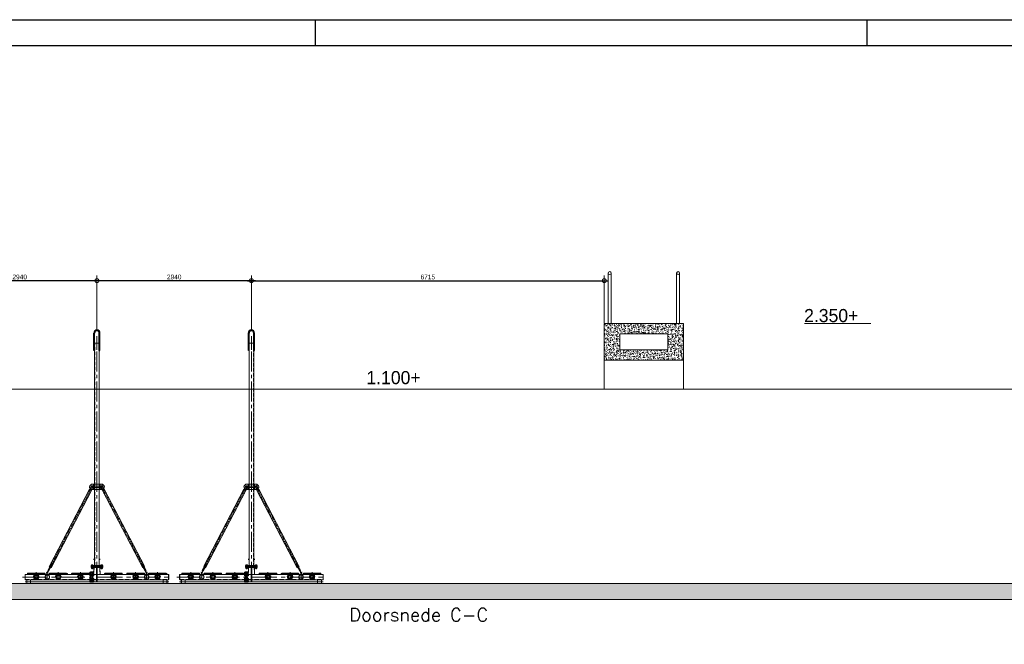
# Model space of a CAD drawing. Extents: x 928609 to 993508, y -1024491 to -979674.
# Tile 33 of 39: x 944609 to 963347, y -994325 to -982441. Entities that reach past the tile are written whole.
import ezdxf

# ---------------------------------------------------------------- set-up
doc = ezdxf.new("R2010")
doc.units = 0
for name, pattern in [('CENTER', [50.8, 31.75, -6.35, 6.35, -6.35]), ('CENTER2', [28.575, 19.05, -3.175, 3.175, -3.175]), ('HIDDEN2', [4.7625, 3.175, -1.5875])]:
    doc.linetypes.add(name, pattern=pattern)
doc.layers.get('0').update_dxf_attribs({"linetype": 'CONTINUOUS'})
doc.layers.get('Defpoints').update_dxf_attribs({"linetype": 'CONTINUOUS'})
for name, color, linetype, lineweight in [('25', 2, 'CONTINUOUS', 9), ('50', 7, 'CONTINUOUS', 9), ('hartkort', 12, 'CENTER2', 5), ('HKR300', 3, 'CONTINUOUS', 9), ('JAKOVIIVA', 6, 'CENTER', 9), ('maatvoering', 1, 'CONTINUOUS', 5), ('MEMBRANE', 7, 'CONTINUOUS', 9), ('PUTKI90', 4, 'CONTINUOUS', 9), ('RENGAS', 7, 'CONTINUOUS', 9), ('streepkort', 253, 'HIDDEN2', 5)]:
    doc.layers.add(name, color=color, linetype=linetype, lineweight=lineweight)
for name, color, linetype in [('Beluchtingstank', 253, 'CONTINUOUS'), ('INSTALLATIE', 6, 'CONTINUOUS'), ('KADER', 1, 'CONTINUOUS'), ('MAAT', 10, 'CONTINUOUS')]:
    doc.layers.add(name, color=color, linetype=linetype)
doc.styles.get("Standard").update_dxf_attribs({"font": 'simplex.shx'})
doc.styles.add('TAUW-ISOCP', font='tcb_isocp.shx')
doc.dimstyles.new('tzu18-dot_^100', dxfattribs={"dimscale": 100, "dimtxt": 1.8, "dimasz": 3, "dimexe": 2, "dimexo": 0, "dimgap": 0.5, "dimtad": 1, "dimzin": 0, "dimdsep": 46, "dimtxsty": 'TAUW-ISOCP', "dimblk": 'DOTSMALL', "dimcen": 2, "dimdle": 1.5, "dimclre": 8, "dimazin": 0, "dimtp": 1, "dimtm": 1, "dimtfac": 1, "dimtix": 1, "dimtmove": 1, "dimatfit": 3, "dimldrblk": 'DOTSMALL', "dimfxl": 1, "dimtvp": 0.5, "dimtolj": 1, "dimtzin": 0, "dimlwd": -1, "dimlwe": 5, "dimarcsym": 0})
pattern_1 = [(45, (-175.0766, -845.5357), (-2.245064, 2.245064), [])]
pattern_2 = [(45, (-175.0766, -876.5876), (-2.245064, 2.245064), [])]
pattern_3 = [(45, (-175.0766, -876.5876), (-1.767767, 1.767767), [])]

# ---------------------------------------------------------------- blocks, each defined once
blk = doc.blocks.new('A0_KADER')
at = {"layer": 'KADER'}
for p, q in [((349, 841), (349, 831)), ((559, 841), (559, 831))]:
    blk.add_line(p, q, dxfattribs=at)
at = {"layer": 'KADER', "color": 110}
blk.add_lwpolyline([(0, 0), (0, 841), (1189, 841), (1189, 0)], close=True, dxfattribs=at)
at = {"layer": 'KADER'}
blk.add_lwpolyline([(10, 10), (1179, 10), (1179, 831), (10, 831)], close=True, dxfattribs=at)
blk = doc.blocks.new('_DotSmall')
at = {"color": 0, "linetype": 'ByBlock', "const_width": 0.5}
blk.add_lwpolyline([(-0.0625, 0, 1), (0.0625, 0, 1)], format="xyb", close=True, dxfattribs=at)
blk = doc.blocks.new('A$C7DCC26D2')
at = {"linetype": 'Continuous', "lineweight": 20}
h = blk.add_hatch(dxfattribs=at)
h.set_pattern_fill('ANSI31,_O', color=256)
h.set_pattern_definition(pattern_2)
h.paths.add_polyline_path([(7, 72), (0, 72), (0, 70), (7, 70)])
h.paths.add_polyline_path([(0, 72), (-7, 72), (-7, 70), (0, 70)])
h = blk.add_hatch(color=256, dxfattribs=at)
h.dxf.hatch_style = 1
h.paths.add_polyline_path([(-6, 58, 1), (6, 58, 1)])
h.paths.add_polyline_path([(-5, 53, 1), (-7, 53, 0.376647), (-6, 53, -0.001738), (-6, 53, 0.314666)])
h.paths.add_polyline_path([(7, 53, 1), (5, 53, 0.325994), (6, 53, -0.001437), (6, 53, 0.389116)])
at = {"layer": 'HKR300', "linetype": 'Continuous', "lineweight": 20}
h = blk.add_hatch(dxfattribs=at)
h.set_pattern_fill('ANSI31,_O', color=256)
h.set_pattern_definition(pattern_2)
h.paths.add_polyline_path([(-156, 71), (-143, 71), (-143, 75), (-157, 73, 0.081922), (-158, 73), (-166, 70, 0.311205), (-168, 67), (-168, 55), (-166, 55), (-166, 63), (-160, 63), (-160, 55), (-153, 55), (-153, 58, 0.414214), (-154, 59), (-156, 59, -0.414214), (-156, 60)])
h.paths.add_polyline_path([(-160, 68), (-160, 65), (-166, 65), (-166, 66)], flags=16)
h.paths.add_polyline_path([(158, 73, 0.081922), (157, 73), (143, 75), (143, 71), (156, 71), (156, 60, -0.414214), (156, 59), (154, 59, 0.414214), (153, 58), (153, 55), (159, 55), (159, 63), (166, 63), (166, 55), (168, 55), (168, 67, 0.311205), (166, 70)])
h.paths.add_polyline_path([(159, 68), (166, 66), (166, 65), (159, 65)], flags=16)
h = blk.add_hatch(dxfattribs=at)
h.set_pattern_fill('ANSI31,_O', color=256, scale=0.8, angle=45)
h.set_pattern_definition([(90, (-175.0766, -876.5876), (-2.54, 4e-16), [])])
h.paths.add_polyline_path([(-137, 72, -0.149451), (-132, 73), (-132, 75), (-137, 75), (-143, 71), (-150, 71, 0.236126), (-154, 67), (-154, 65), (-152, 65), (-152, 67, -0.201712), (-150, 69), (-146, 69, -0.195694), (-144, 67)])
h.paths.add_polyline_path([(150, 71), (143, 71), (143, 71), (137, 75), (132, 75), (132, 73, -0.149451), (137, 72), (144, 67, -0.195694), (146, 69), (150, 69, -0.201712), (152, 67), (152, 65), (154, 65), (154, 67, 0.236126)])
at = {"layer": 'MEMBRANE', "linetype": 'Continuous', "lineweight": 20}
h = blk.add_hatch(dxfattribs=at)
h.set_pattern_fill('ANSI31', color=256, style=0)
h.set_pattern_definition([(45, (-175.0766, -806.8603), (-2.245064, 2.245064), [])])
h.paths.add_polyline_path([(132, 72, -0.149451), (136, 70), (144, 65), (144, 65, 0.284171), (146, 62, -0.541229), (147, 62, 2.106948), (145, 67), (137, 72, 0.149451), (132, 73), (-132, 73, 0.149451), (-137, 72), (-144, 67), (-145, 67, 2.106948), (-147, 62, -0.541229), (-146, 62, 0.284171), (-144, 65), (-136, 70, -0.149451), (-132, 72)])
at = {"layer": 'RENGAS', "lineweight": 20}
h = blk.add_hatch(dxfattribs=at)
h.set_pattern_fill('ANSI31', color=256, scale=20, style=0)
h.set_pattern_definition(pattern_3)
h.paths.add_polyline_path([(136, 70, 0.149451), (132, 72), (13, 72, 0.414214), (12, 71), (12, 52), (15, 52), (15, 68, -0.414214), (16, 69), (133, 69, -0.149451), (134, 69), (141, 64, 0.403756), (150, 58), (150, 55), (152, 55), (152, 58, -0.414214), (153, 59), (156, 59, 0.414214), (156, 60), (156, 62), (154, 63), (151, 63, -0.316988), (147, 61, 0.129742), (147, 62, -0.055989), (146, 62, 0.129742), (146, 62, -0.292964), (144, 65)])
h.paths.add_polyline_path([(-12, 71, 0.414214), (-13, 72), (-132, 72, 0.149451), (-136, 70), (-144, 65, -0.292964), (-146, 62, 0.129742), (-146, 62, -0.055989), (-147, 62, 0.129742), (-147, 61, -0.316988), (-151, 63), (-154, 63), (-156, 62), (-156, 60, 0.414214), (-156, 59), (-154, 59), (-153, 59, -0.414214), (-152, 58), (-152, 55), (-150, 55), (-150, 58, 0.403756), (-141, 64), (-134, 69, -0.149451), (-133, 69), (-16, 69, -0.414214), (-15, 68), (-15, 54), (-12, 55)])
at = {"layer": 'RENGAS', "linetype": 'Continuous', "lineweight": 20}
h = blk.add_hatch(dxfattribs=at)
h.set_pattern_fill('ANSI31', color=256, scale=0.8, angle=10, style=0)
h.set_pattern_definition([(55, (-175.0766, -845.5357), (-2.080646, 1.456884), [])])
h.paths.add_polyline_path([(48, 0), (52, 16, 0.414214), (48, 19), (44, 19), (44, 16), (49, 17, -0.414214), (50, 16), (50, 15, -0.233878), (50, 14), (45, 0, -0.414214), (0, -45), (0, -48, 0.414214)])
h.paths.add_polyline_path([(-45, 0), (-50, 14, -0.233878), (-50, 15), (-50, 16, -0.414214), (-49, 17), (-44, 16), (-44, 19), (-48, 19, 0.414214), (-52, 16), (-48, 0, 0.414214), (0, -48), (0, -45, -0.414214)])
h = blk.add_hatch(dxfattribs=at)
h.set_pattern_fill('ANSI31', color=256, style=0)
h.set_pattern_definition(pattern_1)
h.paths.add_polyline_path([(-5, 41), (-5, 45, 0.945824), (0, -45), (0, -41, -0.940667)])
h.paths.add_polyline_path([(5, 45), (5, 41, -0.940667), (0, -41), (0, -45, 0.945824)])
h = blk.add_hatch(dxfattribs=at)
h.set_pattern_fill('ANSI31', color=256, style=0)
h.set_pattern_definition(pattern_1)
h.paths.add_polyline_path([(-44, 8, -0.057704), (-41, 18), (-41, 69), (-44, 69)])
h.paths.add_polyline_path([(41, 18, -0.057704), (44, 8), (44, 69), (41, 69)])
at = {"layer": 'RENGAS', "lineweight": 20}
h = blk.add_hatch(dxfattribs=at)
h.set_pattern_fill('ANSI31', color=256, scale=20, style=0)
h.set_pattern_definition(pattern_3)
h.paths.add_polyline_path([(5, 49), (5, 49), (5, 46, -0.068269), (15, 44), (15, 52), (12, 52), (12, 48, 0.03535)])
h.paths.add_polyline_path([(-5, 49), (-5, 49, 0.03535), (-12, 48), (-12, 55), (-15, 54), (-15, 44, -0.068269), (-5, 46)])
h = blk.add_hatch(dxfattribs=at)
h.set_pattern_fill('ANSI31', color=256, style=0)
h.set_pattern_definition([(45, (-175.07664, -876.58759), (-0.088388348, 0.088388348), [])])
h.paths.add_polyline_path([(8, 44, -0.340936), (8, 45, -1), (9, 45, -0.268722), (9, 44, -0.037083), (15, 42), (15, 44, 0.068269), (5, 46), (5, 45, -0.01677)])
h.paths.add_polyline_path([(-5, 45), (-5, 46, 0.068269), (-15, 44), (-15, 42, -0.057186)])
at = {"lineweight": 20}
for points in [[(-137, 75), (-143, 71)], [(137, 75), (143, 71)]]:
    blk.add_lwpolyline(points, dxfattribs=at)
at = {"layer": 'HKR300', "lineweight": 20}
for p, q in [((-166, 55), (-168, 55)), ((-160, 68), (-166, 66)), ((-166, 65), (-166, 66)), ((-166, 55), (-166, 63)), ((-160, 65), (-160, 68)), ((-160, 55), (-160, 63)), ((-153, 55), (-160, 55)), ((-143, 71), (-143, 75)), ((143, 71), (143, 75)), ((153, 55), (159, 55)), ((159, 68), (166, 66)), ((159, 65), (159, 68)), ((159, 55), (159, 63)), ((166, 65), (166, 66)), ((166, 55), (166, 63)), ((166, 55), (168, 55))]:
    blk.add_line(p, q, dxfattribs=at)
for points in [[(-168, 55), (-168, 67, -0.311205), (-166, 70), (-158, 73, -0.081922), (-157, 73), (-143, 75)], [(-153, 55), (-153, 58, 0.414214), (-154, 59), (-156, 59, -0.414214), (-156, 60), (-156, 71)], [(168, 55), (168, 67, 0.311205), (166, 70), (158, 73, 0.081922), (157, 73), (143, 75)], [(153, 55), (153, 58, -0.414214), (154, 59), (156, 59, 0.414214), (156, 60), (156, 71)]]:
    blk.add_lwpolyline(points, format="xyb", dxfattribs=at)
for points in [[(-160, 65), (-166, 65)], [(-160, 63), (-166, 63)], [(-166, 55), (-44, 55)], [(-143, 71), (-156, 71)], [(168, 55), (44, 55)], [(143, 71), (156, 71)], [(159, 65), (166, 65)], [(159, 63), (166, 63)]]:
    blk.add_lwpolyline(points, dxfattribs=at)
for centre, radius, start, end in [((-1, 9), 37.8, 95.3916, 111.0135), ((0, 0), 45, 96.3794, 109.4712), ((1, 9), 37.8, 68.9865, 84.6084), ((0, 0), 45, 70.5288, 83.6206)]:
    blk.add_arc(centre, radius, start, end, dxfattribs=at)
at = {"layer": 'JAKOVIIVA', "lineweight": 20}
blk.add_line((0, -55), (0, 95), dxfattribs=at)
at = {"layer": 'MEMBRANE', "lineweight": 20}
for p, q in [((-145, 67), (-137, 72)), ((-144, 65), (-136, 70)), ((-132, 73), (132, 73)), ((-132, 72), (132, 72)), ((-7, 70), (7, 70)), ((-2, 68), (-2, 70)), ((-2, 68), (2, 68)), ((2, 68), (2, 70)), ((144, 65), (136, 70)), ((145, 67), (137, 72))]:
    blk.add_line(p, q, dxfattribs=at)
for centre, radius, start, end in [((-148, 65), 3.75, 22.6692, 357.3823), ((-132, 64), 9.5, 90, 124), ((-132, 64), 8, 90, 124), ((132, 64), 9.5, 56, 90), ((132, 64), 8, 56, 90), ((148, 65), 3.75, 182.6177, 157.3308)]:
    blk.add_arc(centre, radius, start, end, dxfattribs=at)
at = {"layer": 'PUTKI90', "lineweight": 20}
for p, q in [((-156, 62), (-154, 63)), ((-156, 60), (-156, 62)), ((-153, 59), (-156, 59)), ((-152, 55), (-152, 58)), ((-150, 55), (-152, 55)), ((-144, 65), (-136, 70)), ((-141, 64), (-134, 69)), ((-133, 69), (-16, 69)), ((-132, 72), (-13, 72)), ((-15, 42), (-15, 68)), ((-12, 48), (-12, 71)), ((-8, 48), (-8, 72)), ((-7, 53), (-7, 72)), ((7, 53), (7, 72)), ((8, 48), (8, 72)), ((12, 48), (12, 71)), ((13, 72), (132, 72)), ((15, 42), (15, 68)), ((16, 69), (133, 69)), ((141, 64), (134, 69)), ((144, 65), (136, 70)), ((150, 55), (152, 55)), ((152, 55), (152, 58)), ((153, 59), (156, 59)), ((156, 62), (154, 63)), ((156, 60), (156, 62))]:
    blk.add_line(p, q, dxfattribs=at)
for points in [[(-154, 63), (-151, 63)], [(-150, 55), (-150, 58)], [(-5, 49), (5, 49)], [(150, 55), (150, 58)], [(154, 63), (151, 63)]]:
    blk.add_lwpolyline(points, dxfattribs=at)
for centre, radius, start, end in [((-156, 60), 1, 180, 270), ((-153, 58), 1, 0, 90), ((-148, 65), 4, 210, 280.352), ((-148, 65), 7, 257.6264, 345.5731), ((-147, 61), 0.5, 21.1019, 193.9353), ((-148, 65), 4, 294.6852, 0), ((-132, 64), 8, 90, 124), ((-133, 68), 1, 90, 124), ((-16, 68), 1, 0, 90), ((-13, 71), 1, 0, 90), ((0, 1), 48, 96.3794, 104.4775), ((0, 0), 53, 93.6934, 98.4629), ((0, 0), 53, 81.5371, 86.3066), ((0, 1), 48, 75.5225, 83.6206), ((13, 71), 1, 90, 180), ((16, 68), 1, 90, 180), ((132, 64), 8, 56, 90), ((133, 68), 1, 56, 90), ((148, 65), 7, 194.4269, 282.3736), ((148, 65), 4, 180, 245.3148), ((147, 61), 0.5, 346.0647, 158.8981), ((148, 65), 4, 259.648, 330), ((153, 58), 1, 90, 180), ((156, 60), 1, 270, 0)]:
    blk.add_arc(centre, radius, start, end, dxfattribs=at)
at = {"layer": 'RENGAS', "lineweight": 20}
for p, q in [((-154, 65), (-154, 67)), ((-143, 71), (-150, 71)), ((-144, 67), (-137, 72)), ((-5, 37), (-5, 49)), ((-5, 37), (5, 37)), ((5, 37), (5, 49)), ((144, 67), (137, 72)), ((143, 71), (150, 71)), ((154, 65), (154, 67))]:
    blk.add_line(p, q, dxfattribs=at)
at = {"layer": 'RENGAS', "color": 2, "lineweight": 20}
for p, q in [((-49, 17), (-44, 16)), ((-48, 19), (-44, 19)), ((-48, 19), (-44, 19)), ((48, 19), (44, 19)), ((48, 19), (44, 19)), ((49, 17), (44, 16))]:
    blk.add_line(p, q, dxfattribs=at)
at = {"layer": 'RENGAS', "lineweight": 20}
for points in [[(-152, 65), (-154, 65)], [(-152, 67), (-152, 65)], [(-146, 69), (-150, 69)], [(-132, 75), (-132, 73)], [(132, 75), (132, 73)], [(146, 69), (150, 69)], [(152, 67), (152, 65)], [(152, 65), (154, 65)]]:
    blk.add_lwpolyline(points, dxfattribs=at)
at = {"layer": 'RENGAS', "color": 2, "lineweight": 20}
for points in [[(-137, 75), (137, 75)], [(-48, 0), (-52, 16)], [(-45, 0), (-50, 15)], [(-44, 8), (-44, 69)], [(-41, 18), (-41, 69)], [(41, 18), (41, 69)], [(44, 8), (44, 69)], [(45, 0), (50, 15)], [(48, 0), (52, 16)]]:
    blk.add_lwpolyline(points, dxfattribs=at)
for points in [[(-50, 16), (-50, 15, 0.414214), (-49, 14), (-44, 13)], [(50, 16), (50, 15, -0.414214), (49, 14), (44, 13)]]:
    blk.add_lwpolyline(points, format="xyb", dxfattribs=at)
at = {"layer": 'RENGAS', "lineweight": 20}
for centre, radius in [((-6, 53), 0.773), ((0, 58), 6), ((6, 53), 0.773)]:
    blk.add_circle(centre, radius, dxfattribs=at)
for centre, radius, start, end in [((-148, 65), 5.85, 108.4287, 161.5713), ((-148, 65), 4.05, 112.1916, 157.8084), ((-148, 65), 4.05, 23.5184, 67.8084), ((-132, 64), 9.5, 90, 124), ((132, 64), 9.5, 56, 90), ((148, 65), 4.05, 112.1916, 156.4816), ((148, 65), 5.85, 18.4287, 71.5713), ((148, 65), 4.05, 22.1916, 67.8084)]:
    blk.add_arc(centre, radius, start, end, dxfattribs=at)
at = {"layer": 'RENGAS', "color": 2, "lineweight": 20}
for centre, radius, start, end in [((-49, 16), 3.5, 81.5849, 171.5849), ((-49, 16), 1, 81.5849, 171.5849), ((0, 0), 47.5, 180, 0), ((0, 0), 45, 96.3794, 83.6206), ((0, 0), 41, 97.0047, 82.9953), ((49, 16), 3.5, 8.4151, 98.4151), ((49, 16), 1, 8.4151, 98.4151)]:
    blk.add_arc(centre, radius, start, end, dxfattribs=at)
at = {"lineweight": 20, "xscale": 12.50000000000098, "yscale": 12.5, "zscale": 12.5, "rotation": 18.00006874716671}
blk.add_blockref('_DotSmall', (-34, -31), dxfattribs=at)
blk = doc.blocks.new('flens nw80 vk100 zaz')
at = {"layer": '50', "ltscale": 20}
blk.add_lwpolyline([(-10, -100), (10, -100), (10, 100), (-10, 100)], close=True, dxfattribs=at)
at = {"layer": 'hartkort', "ltscale": 2}
for p, q in [((-15, 80), (15, 80)), ((-10, 0), (10, 0)), ((-15, -80), (15, -80))]:
    blk.add_line(p, q, dxfattribs=at)
at = {"layer": 'streepkort', "ltscale": 2}
for p, q in [((-10, 51.5), (10, 51.5)), ((-10, -51.5), (10, -51.5))]:
    blk.add_line(p, q, dxfattribs=at)
blk = doc.blocks.new('platen 60 zijaanzicht achter def')
at = {"layer": '25', "ltscale": 5}
for p, q in [((-934, -4329), (-893, -4250)), ((-919, -4336), (-878, -4258)), ((919, -4336), (878, -4258)), ((934, -4329), (893, -4250))]:
    blk.add_line(p, q, dxfattribs=at)
at = {"layer": '25', "ltscale": 25}
for p, q in [((-97, -4291), (-97, -4295)), ((-83, -4291), (-83, -4295)), ((83, -4291), (83, -4295)), ((97, -4291), (97, -4295)), ((-62, -4366), (-58, -4366)), ((-62, -4380), (-58, -4380)), ((-62, -4412), (-58, -4412)), ((-62, -4425), (-58, -4425)), ((-62, -4481), (-58, -4481)), ((-62, -4494), (-58, -4494)), ((-62, -4526), (-58, -4526)), ((-62, -4540), (-58, -4540))]:
    blk.add_line(p, q, dxfattribs=at)
at = {"layer": '50', "ltscale": 20}
for p, q in [((-44, -4233), (-44, 0)), ((-44, 0), (44, 0)), ((44, 0), (44, -4233)), ((-57, -4125), (-57, -4103)), ((57, -4103), (57, -4125)), ((-110, -4253), (-110, -4233)), ((-110, -4233), (110, -4233)), ((110, -4253), (-110, -4253)), ((110, -4233), (110, -4253))]:
    blk.add_line(p, q, dxfattribs=at)
at = {"layer": '50', "ltscale": 5}
for p, q in [((-904, -4244), (-141, -2783)), ((-866, -4263), (-103, -2803)), ((-141, -2783), (-103, -2803)), ((-110, -2727), (-140, -2784)), ((-138, -2780), (-103, -2799)), ((-75, -2746), (-105, -2802)), ((75, -2746), (105, -2802)), ((138, -2780), (103, -2799)), ((141, -2783), (103, -2803)), ((866, -4263), (103, -2803)), ((110, -2727), (140, -2784)), ((904, -4244), (141, -2783)), ((-960, -4403), (-905, -4298)), ((-957, -4384), (-911, -4296)), ((-952, -4387), (-905, -4298)), ((-935, -4327), (-872, -4207)), ((-917, -4336), (-876, -4258)), ((-911, -4296), (-905, -4298)), ((-904, -4244), (-907, -4249)), ((-907, -4249), (-869, -4269)), ((-904, -4244), (-866, -4263)), ((-869, -4269), (-866, -4263)), ((904, -4244), (866, -4263)), ((869, -4269), (866, -4263)), ((907, -4249), (869, -4269)), ((935, -4327), (872, -4207)), ((917, -4336), (876, -4258)), ((904, -4244), (907, -4249)), ((911, -4296), (905, -4298)), ((952, -4387), (905, -4298)), ((960, -4403), (905, -4298)), ((957, -4384), (911, -4296)), ((-953, -4403), (-925, -4350)), ((-935, -4327), (-934, -4329)), ((-935, -4327), (-917, -4336)), ((-935, -4327), (-934, -4329)), ((-935, -4327), (-917, -4336)), ((-934, -4329), (-919, -4336)), ((-934, -4329), (-919, -4336)), ((-919, -4336), (-917, -4336)), ((-919, -4336), (-917, -4336)), ((935, -4327), (917, -4336)), ((935, -4327), (917, -4336)), ((919, -4336), (917, -4336)), ((919, -4336), (917, -4336)), ((934, -4329), (919, -4336)), ((934, -4329), (919, -4336)), ((953, -4403), (925, -4350)), ((935, -4327), (934, -4329)), ((935, -4327), (934, -4329))]:
    blk.add_line(p, q, dxfattribs=at)
at = {"layer": '50', "ltscale": 25}
for p, q in [((-62, -2686), (62, -2686)), ((-62, -2726), (62, -2726)), ((-62, -2746), (62, -2746)), ((-62, -2786), (62, -2786)), ((101, -2786), (101, -2686)), ((-110, -4253), (110, -4253)), ((-110, -4273), (-110, -4253)), ((110, -4273), (-110, -4273)), ((-105, -4233), (-105, -4230)), ((-105, -4230), (-75, -4230)), ((-75, -4233), (-105, -4233)), ((-105, -4276), (-105, -4273)), ((-105, -4273), (-75, -4273)), ((-75, -4276), (-105, -4276)), ((-104, -4221), (-104, -4230)), ((-104, -4230), (-76, -4230)), ((-104, -4290), (-104, -4277)), ((-80, -4220), (-100, -4220)), ((-100, -4276), (-80, -4276)), ((-100, -4291), (-80, -4291)), ((-98, -4291), (-98, -4294)), ((-98, -4294), (-97, -4295)), ((-98, -4294), (-82, -4294)), ((-97, -4230), (-97, -4221)), ((-97, -4290), (-97, -4277)), ((-97, -4295), (-83, -4295)), ((-83, -4230), (-83, -4221)), ((-83, -4290), (-83, -4277)), ((-83, -4295), (-82, -4294)), ((-82, -4294), (-82, -4291)), ((-76, -4230), (-76, -4221)), ((-76, -4290), (-76, -4277)), ((-75, -4230), (-75, -4233)), ((-75, -4273), (-75, -4276)), ((-57, -4273), (-62, -4403)), ((-57, -4233), (-57, -4273)), ((-54, -4233), (-54, -4273)), ((-5, -4543), (-5, -4273)), ((5, -4543), (5, -4273)), ((57, -4273), (62, -4403)), ((75, -4233), (75, -4230)), ((75, -4230), (105, -4230)), ((105, -4233), (75, -4233)), ((75, -4276), (75, -4273)), ((75, -4273), (105, -4273)), ((105, -4276), (75, -4276)), ((76, -4221), (76, -4230)), ((76, -4230), (104, -4230)), ((76, -4290), (76, -4277)), ((100, -4220), (80, -4220)), ((80, -4276), (100, -4276)), ((80, -4291), (100, -4291)), ((82, -4291), (82, -4294)), ((82, -4294), (83, -4295)), ((82, -4294), (98, -4294)), ((83, -4230), (83, -4221)), ((83, -4290), (83, -4277)), ((83, -4295), (97, -4295)), ((97, -4230), (97, -4221)), ((97, -4290), (97, -4277)), ((97, -4295), (98, -4294)), ((98, -4294), (98, -4291)), ((104, -4230), (104, -4221)), ((104, -4290), (104, -4277)), ((105, -4230), (105, -4233)), ((105, -4273), (105, -4276)), ((110, -4253), (110, -4273)), ((-1365, -4406), (-1368, -4406)), ((-1368, -4406), (-1368, -4500)), ((-1365, -4403), (-40, -4403)), ((-1365, -4403), (-1365, -4503)), ((-953, -4403), (-958, -4400)), ((-952, -4387), (-957, -4384)), ((-925, -4350), (-931, -4347)), ((-133, -4363), (-133, -4383)), ((-133, -4408), (-133, -4429)), ((-133, -4477), (-133, -4498)), ((-123, -4359), (-132, -4359)), ((-123, -4366), (-132, -4366)), ((-123, -4380), (-132, -4380)), ((-132, -4387), (-123, -4387)), ((-123, -4405), (-132, -4405)), ((-123, -4412), (-132, -4412)), ((-123, -4425), (-132, -4425)), ((-132, -4432), (-123, -4432)), ((-123, -4474), (-132, -4474)), ((-123, -4481), (-132, -4481)), ((-123, -4494), (-132, -4494)), ((-123, -4388), (-123, -4358)), ((-123, -4358), (-120, -4358)), ((-123, -4387), (-123, -4359)), ((-120, -4388), (-123, -4388)), ((-123, -4434), (-123, -4404)), ((-123, -4404), (-120, -4404)), ((-123, -4432), (-123, -4405)), ((-120, -4434), (-123, -4434)), ((-123, -4502), (-123, -4472)), ((-123, -4472), (-120, -4472)), ((-123, -4501), (-123, -4474)), ((-120, -4358), (-120, -4388)), ((-120, -4404), (-120, -4434)), ((-120, -4472), (-120, -4502)), ((-80, -4388), (-80, -4358)), ((-80, -4358), (-77, -4358)), ((-77, -4388), (-80, -4388)), ((-80, -4434), (-80, -4404)), ((-80, -4404), (-77, -4404)), ((-77, -4434), (-80, -4434)), ((-80, -4502), (-80, -4472)), ((-80, -4472), (-77, -4472)), ((-77, -4358), (-77, -4388)), ((-77, -4383), (-77, -4363)), ((-77, -4404), (-77, -4434)), ((-77, -4429), (-77, -4408)), ((-77, -4472), (-77, -4502)), ((-77, -4498), (-77, -4477)), ((-63, -4359), (-76, -4359)), ((-63, -4366), (-76, -4366)), ((-63, -4380), (-76, -4380)), ((-63, -4387), (-76, -4387)), ((-63, -4405), (-76, -4405)), ((-63, -4412), (-76, -4412)), ((-63, -4425), (-76, -4425)), ((-63, -4432), (-76, -4432)), ((-63, -4474), (-76, -4474)), ((-63, -4481), (-76, -4481)), ((-63, -4494), (-76, -4494)), ((-62, -4383), (-62, -4363)), ((-59, -4365), (-62, -4365)), ((-62, -4381), (-59, -4381)), ((-62, -4429), (-62, -4408)), ((-59, -4411), (-62, -4411)), ((-62, -4427), (-59, -4427)), ((-62, -4498), (-62, -4477)), ((-59, -4479), (-62, -4479)), ((-62, -4495), (-59, -4495)), ((-58, -4366), (-59, -4365)), ((-59, -4381), (-59, -4365)), ((-59, -4381), (-58, -4380)), ((-58, -4412), (-59, -4411)), ((-59, -4427), (-59, -4411)), ((-59, -4427), (-58, -4425)), ((-58, -4481), (-59, -4479)), ((-59, -4495), (-59, -4479)), ((-59, -4495), (-58, -4494)), ((-58, -4380), (-58, -4366)), ((-58, -4425), (-58, -4412)), ((-58, -4494), (-58, -4481)), ((-40, -4403), (-5, -4403)), ((5, -4403), (1365, -4403)), ((925, -4350), (931, -4347)), ((952, -4387), (957, -4384)), ((953, -4403), (958, -4400)), ((1365, -4403), (1365, -4503)), ((1365, -4406), (1368, -4406)), ((1368, -4406), (1368, -4500)), ((-1368, -4500), (-1365, -4500)), ((-1368, -4543), (1368, -4543)), ((-1365, -4503), (-5, -4503)), ((-133, -4523), (-133, -4543)), ((-132, -4501), (-123, -4501)), ((-123, -4519), (-132, -4519)), ((-123, -4526), (-132, -4526)), ((-123, -4540), (-132, -4540)), ((-132, -4547), (-123, -4547)), ((-120, -4502), (-123, -4502)), ((-123, -4548), (-123, -4518)), ((-123, -4518), (-120, -4518)), ((-123, -4547), (-123, -4519)), ((-120, -4548), (-123, -4548)), ((-120, -4518), (-120, -4548)), ((-77, -4502), (-80, -4502)), ((-80, -4548), (-80, -4518)), ((-80, -4518), (-77, -4518)), ((-77, -4548), (-80, -4548)), ((-77, -4518), (-77, -4548)), ((-77, -4543), (-77, -4523)), ((-63, -4501), (-76, -4501)), ((-63, -4519), (-76, -4519)), ((-63, -4526), (-76, -4526)), ((-63, -4540), (-76, -4540)), ((-63, -4547), (-76, -4547)), ((-62, -4543), (-62, -4523)), ((-59, -4525), (-62, -4525)), ((-62, -4541), (-59, -4541)), ((-58, -4526), (-59, -4525)), ((-59, -4541), (-59, -4525)), ((-59, -4541), (-58, -4540)), ((-58, -4540), (-58, -4526)), ((5, -4503), (1365, -4503)), ((1368, -4500), (1365, -4500))]:
    blk.add_line(p, q, dxfattribs=at)
for points in [[(-103, -2686), (-135, -2719, 0.414214), (-135, -2754), (-103, -2786), (-62, -2786), (-62, -2781), (-62, -2691), (-62, -2686)], [(103, -2686), (135, -2719, -0.414214), (135, -2754), (103, -2786), (62, -2786), (62, -2781), (62, -2691), (62, -2686)]]:
    blk.add_lwpolyline(points, format="xyb", close=True, dxfattribs=at)
for points in [[(-1336, -4578), (-1261, -4578), (-1261, -4503), (-1336, -4503)], [(1336, -4578), (1261, -4578), (1261, -4503), (1336, -4503)]]:
    blk.add_lwpolyline(points, close=True, dxfattribs=at)
for centre, radius in [((-93, -2736), 10), ((-93, -2736), 10), ((-93, -2736), 10), ((-93, -2736), 10), ((93, -2736), 10), ((93, -2736), 10), ((93, -2736), 10), ((93, -2736), 10), ((-1155, -4453), 30), ((-1155, -4453), 30), ((-945, -4453), 44.5), ((-945, -4453), 41.4), ((-945, -4454), 40), ((-735, -4453), 30), ((-315, -4453), 30), ((315, -4453), 30), ((735, -4453), 30), ((945, -4453), 44.5), ((945, -4453), 41.4), ((945, -4453), 40), ((945, -4454), 40), ((945, -4454), 40), ((1155, -4453), 30), ((1155, -4453), 30)]:
    blk.add_circle(centre, radius, dxfattribs=at)
for centre, radius, start, end in [((-93, -2736), 20, 332.4152, 152.4152), ((93, -2736), 20, 27.5848, 207.5848), ((-100, -4226), 5.64, 52.1211, 127.8789), ((-100, -4282), 5.64, 52.1211, 127.8789), ((-100, -4285), 5.64, 232.1211, 307.8789), ((-90, -4241), 20.8, 70.5288, 109.4712), ((-90, -4297), 20.8, 70.5288, 109.4712), ((-90, -4270), 20.8, 250.5288, 289.4712), ((-80, -4226), 5.64, 52.1211, 127.8789), ((-80, -4282), 5.64, 52.1211, 127.8789), ((-80, -4285), 5.64, 232.1211, 307.8789), ((80, -4226), 5.64, 52.1211, 127.8789), ((80, -4282), 5.64, 52.1211, 127.8789), ((80, -4285), 5.64, 232.1211, 307.8789), ((90, -4241), 20.8, 70.5288, 109.4712), ((90, -4297), 20.8, 70.5288, 109.4712), ((90, -4270), 20.8, 250.5288, 289.4712), ((100, -4226), 5.64, 52.1211, 127.8789), ((100, -4282), 5.64, 52.1211, 127.8789), ((100, -4285), 5.64, 232.1211, 307.8789), ((-127, -4363), 5.64, 142.1211, 217.8789), ((-112, -4373), 20.8, 160.5288, 199.4712), ((-127, -4383), 5.64, 142.1211, 217.8789), ((-127, -4408), 5.64, 142.1211, 217.8789), ((-112, -4419), 20.8, 160.5288, 199.4712), ((-127, -4429), 5.64, 142.1211, 217.8789), ((-127, -4477), 5.64, 142.1211, 217.8789), ((-112, -4487), 20.8, 160.5288, 199.4712), ((-127, -4498), 5.64, 142.1211, 217.8789), ((-71, -4363), 5.64, 142.1211, 217.8789), ((-56, -4373), 20.8, 160.5288, 199.4712), ((-71, -4383), 5.64, 142.1211, 217.8789), ((-71, -4408), 5.64, 142.1211, 217.8789), ((-56, -4419), 20.8, 160.5288, 199.4712), ((-71, -4429), 5.64, 142.1211, 217.8789), ((-71, -4477), 5.64, 142.1211, 217.8789), ((-56, -4487), 20.8, 160.5288, 199.4712), ((-71, -4498), 5.64, 142.1211, 217.8789), ((-68, -4363), 5.64, 322.1211, 37.8789), ((-83, -4373), 20.8, 340.5288, 19.4712), ((-68, -4383), 5.64, 322.1211, 37.8789), ((-68, -4408), 5.64, 322.1211, 37.8789), ((-83, -4419), 20.8, 340.5288, 19.4712), ((-68, -4429), 5.64, 322.1211, 37.8789), ((-68, -4477), 5.64, 322.1211, 37.8789), ((-83, -4487), 20.8, 340.5288, 19.4712), ((-68, -4498), 5.64, 322.1211, 37.8789), ((-127, -4523), 5.64, 142.1211, 217.8789), ((-112, -4533), 20.8, 160.5288, 199.4712), ((-127, -4543), 5.64, 142.1211, 217.8789), ((-71, -4523), 5.64, 142.1211, 217.8789), ((-56, -4533), 20.8, 160.5288, 199.4712), ((-71, -4543), 5.64, 142.1211, 217.8789), ((-68, -4523), 5.64, 322.1211, 37.8789), ((-83, -4533), 20.8, 340.5288, 19.4712), ((-68, -4543), 5.64, 322.1211, 37.8789)]:
    blk.add_arc(centre, radius, start, end, dxfattribs=at)
at = {"layer": 'hartkort', "ltscale": 20}
for p, q in [((0, -132), (0, 132)), ((0, -4543), (0, 127)), ((-90, -4260), (-90, -4226)), ((90, -4260), (90, -4226))]:
    blk.add_line(p, q, dxfattribs=at)
at = {"layer": 'hartkort', "ltscale": 5}
for p, q in [((-954, -4386), (-83, -2719)), ((954, -4386), (83, -2719))]:
    blk.add_line(p, q, dxfattribs=at)
at = {"layer": 'hartkort', "ltscale": 25}
for p, q in [((-90, -4246), (-90, -4280)), ((90, -4246), (90, -4280)), ((-1419, -4453), (1419, -4453)), ((-945, -4403), (-945, -4503)), ((-133, -4419), (-58, -4419)), ((-133, -4487), (-58, -4487)), ((945, -4402), (945, -4502))]:
    blk.add_line(p, q, dxfattribs=at)
at = {"layer": 'INSTALLATIE'}
for p, q in [((-58, -143), (-58, 189)), ((-44, -143), (-44, 189)), ((44, -143), (44, 189)), ((58, -143), (58, 189)), ((-44, -143), (-58, -143)), ((44, -143), (58, -143))]:
    blk.add_line(p, q, dxfattribs=at)
for radius in [58.5, 44.5]:
    blk.add_arc((0, 189), radius, 0, 180, dxfattribs=at)
at = {"layer": 'maatvoering', "ltscale": 5}
for p, q in [((-110, -2727), (-75, -2746)), ((-110, -2727), (-75, -2746)), ((-110, -2727), (-75, -2746)), ((110, -2727), (75, -2746)), ((110, -2727), (75, -2746)), ((-964, -4358), (-926, -4378)), ((964, -4358), (926, -4378))]:
    blk.add_line(p, q, dxfattribs=at)
at = {"layer": 'streepkort', "ltscale": 20}
for p, q in [((-41, -4233), (-41, 0)), ((41, 0), (41, -4233))]:
    blk.add_line(p, q, dxfattribs=at)
at = {"layer": 'streepkort', "ltscale": 5}
for p, q in [((-901, -4245), (-138, -2785)), ((-869, -4262), (-106, -2802)), ((869, -4262), (106, -2802)), ((901, -4245), (138, -2785)), ((-893, -4231), (-900, -4244)), ((-897, -4248), (-874, -4260)), ((-885, -4235), (-892, -4248)), ((-888, -4232), (-865, -4244)), ((-886, -4233), (-867, -4196)), ((-884, -4234), (-865, -4196)), ((-870, -4243), (-877, -4256)), ((-869, -4242), (-849, -4204)), ((-862, -4247), (-869, -4260)), ((-849, -4206), (-868, -4242)), ((-867, -4196), (-849, -4206)), ((-865, -4196), (-849, -4204)), ((-849, -4204), (-849, -4206)), ((865, -4196), (849, -4204)), ((867, -4196), (849, -4206)), ((849, -4204), (849, -4206)), ((869, -4242), (849, -4204)), ((849, -4206), (868, -4242)), ((862, -4247), (869, -4260)), ((867, -4196), (865, -4196)), ((884, -4234), (865, -4196)), ((888, -4232), (865, -4244)), ((886, -4233), (867, -4196)), ((870, -4243), (877, -4256)), ((897, -4248), (874, -4260)), ((885, -4235), (892, -4248)), ((893, -4231), (900, -4244))]:
    blk.add_line(p, q, dxfattribs=at)
at = {"layer": 'streepkort', "ltscale": 25}
for p, q in [((-98, -4233), (-98, -4273)), ((-98, -4258), (-97, -4260)), ((-98, -4260), (-82, -4260)), ((-97, -4260), (-97, -4273)), ((-82, -4258), (-83, -4260)), ((-83, -4260), (-83, -4273)), ((-82, -4233), (-82, -4273)), ((-54, -4273), (-59, -4403)), ((54, -4273), (59, -4403)), ((82, -4233), (82, -4273)), ((82, -4258), (83, -4260)), ((82, -4260), (98, -4260)), ((83, -4260), (83, -4273)), ((98, -4258), (97, -4260)), ((97, -4260), (97, -4273)), ((98, -4233), (98, -4273)), ((-952, -4375), (-947, -4378)), ((-942, -4381), (-947, -4378)), ((-943, -4358), (-938, -4361)), ((-932, -4363), (-938, -4361)), ((-120, -4365), (-80, -4365)), ((-120, -4381), (-80, -4381)), ((-120, -4411), (-80, -4411)), ((-120, -4427), (-80, -4427)), ((-120, -4479), (-80, -4479)), ((-120, -4495), (-80, -4495)), ((-95, -4365), (-93, -4366)), ((-95, -4381), (-93, -4380)), ((-95, -4411), (-93, -4412)), ((-95, -4427), (-93, -4425)), ((-95, -4479), (-93, -4481)), ((-95, -4495), (-93, -4494)), ((-93, -4381), (-93, -4365)), ((-93, -4366), (-80, -4366)), ((-93, -4380), (-80, -4380)), ((-93, -4427), (-93, -4411)), ((-93, -4412), (-80, -4412)), ((-93, -4425), (-80, -4425)), ((-93, -4495), (-93, -4479)), ((-93, -4481), (-80, -4481)), ((-93, -4494), (-80, -4494)), ((5, -4403), (-5, -4403)), ((932, -4363), (938, -4361)), ((943, -4358), (938, -4361)), ((942, -4381), (947, -4378)), ((952, -4375), (947, -4378)), ((-1368, -4500), (1368, -4500)), ((-1331, -4503), (-1331, -4578)), ((-120, -4525), (-80, -4525)), ((-120, -4541), (-80, -4541)), ((-95, -4525), (-93, -4526)), ((-95, -4541), (-93, -4540)), ((-93, -4541), (-93, -4525)), ((-93, -4526), (-80, -4526)), ((-93, -4540), (-80, -4540)), ((5, -4503), (-5, -4503)), ((1331, -4503), (1331, -4578))]:
    blk.add_line(p, q, dxfattribs=at)
at = {"layer": 'streepkort', "ltscale": 5}
for centre, radius, start, end in [((-893, -4241), 7.05, 204.5363, 280.294), ((-892, -4238), 7.05, 24.5363, 100.294), ((-873, -4231), 26, 222.9439, 261.8864), ((-889, -4261), 26, 42.9439, 81.8864), ((-870, -4253), 7.05, 204.5363, 280.294), ((-869, -4250), 7.05, 24.5363, 100.294), ((869, -4250), 7.05, 79.706, 155.4637), ((870, -4253), 7.05, 259.706, 335.4637), ((889, -4261), 26, 98.1136, 137.0561), ((873, -4231), 26, 278.1136, 317.0561), ((892, -4238), 7.05, 79.706, 155.4637), ((893, -4241), 7.05, 259.706, 335.4637)]:
    blk.add_arc(centre, radius, start, end, dxfattribs=at)
at = {"layer": 'hartkort', "ltscale": 25}
for name, p in [('A$C7DCC26D2', (-1155, -4453)), ('A$C7DCC26D2', (-735, -4453)), ('A$C7DCC26D2', (-315, -4453)), ('flens nw80 vk100 zaz', (-110, -4453)), ('flens nw80 vk100 zaz', (-90, -4453))]:
    blk.add_blockref(name, p, dxfattribs=at)
at = {"layer": 'hartkort', "ltscale": 25, "xscale": -1}
for p in [(315, -4453), (735, -4453), (1155, -4453)]:
    blk.add_blockref('A$C7DCC26D2', p, dxfattribs=at)
blk = doc.blocks.new('*D20')
at = {"layer": 'Defpoints', "color": 0}
for p in [(946079, -987406), (946079, -988345), (949019, -988345)]:
    blk.add_point(p, dxfattribs=at)
at = {"layer": 'MAAT', "color": 8, "lineweight": 5}
for p, q in [((946079, -988345), (946079, -987306)), ((949019, -988345), (949019, -987306))]:
    blk.add_line(p, q, dxfattribs=at)
at = {"layer": 'MAAT', "color": 0}
blk.add_line((949094, -987406), (946004, -987406), dxfattribs=at)
at = {"layer": 'MAAT', "color": 0, "xscale": 150, "yscale": 150, "zscale": 150, "rotation": 180}
blk.add_blockref('_DotSmall', (946079, -987406), dxfattribs=at)
at = {"layer": 'MAAT', "color": 0, "xscale": 150, "yscale": 150, "zscale": 150}
blk.add_blockref('_DotSmall', (949019, -987406), dxfattribs=at)
at = {"layer": 'MAAT', "color": 7, "insert": (947549, -987336), "char_height": 90, "attachment_point": 5, "style": 'TAUW-ISOCP'}
blk.add_mtext('\\A1;2940', dxfattribs=at)
blk = doc.blocks.new('*D21')
at = {"layer": 'Defpoints', "color": 0}
for p in [(943139, -987406), (943139, -988345), (946079, -988345)]:
    blk.add_point(p, dxfattribs=at)
at = {"layer": 'MAAT', "color": 8, "lineweight": 5}
for p, q in [((943139, -988345), (943139, -987306)), ((946079, -988345), (946079, -987306))]:
    blk.add_line(p, q, dxfattribs=at)
at = {"layer": 'MAAT', "color": 0}
blk.add_line((946154, -987406), (943064, -987406), dxfattribs=at)
at = {"layer": 'MAAT', "color": 0, "xscale": 150, "yscale": 150, "zscale": 150, "rotation": 180}
blk.add_blockref('_DotSmall', (943139, -987406), dxfattribs=at)
at = {"layer": 'MAAT', "color": 0, "xscale": 150, "yscale": 150, "zscale": 150}
blk.add_blockref('_DotSmall', (946079, -987406), dxfattribs=at)
at = {"layer": 'MAAT', "color": 7, "insert": (944609, -987336), "char_height": 90, "attachment_point": 5, "style": 'TAUW-ISOCP'}
blk.add_mtext('\\A1;2940', dxfattribs=at)
blk = doc.blocks.new('*D24')
at = {"layer": 'Defpoints', "color": 0}
for p in [(955734, -987406), (955734, -988205), (949019, -988345)]:
    blk.add_point(p, dxfattribs=at)
at = {"layer": 'MAAT', "color": 8, "lineweight": 5}
for p, q in [((949019, -988345), (949019, -987306)), ((955734, -988205), (955734, -987306))]:
    blk.add_line(p, q, dxfattribs=at)
at = {"layer": 'MAAT', "color": 0}
blk.add_line((948944, -987406), (955809, -987406), dxfattribs=at)
at = {"layer": 'MAAT', "color": 0, "xscale": 150, "yscale": 150, "zscale": 150, "rotation": 180}
blk.add_blockref('_DotSmall', (949019, -987406), dxfattribs=at)
at = {"layer": 'MAAT', "color": 0, "xscale": 150, "yscale": 150, "zscale": 150}
blk.add_blockref('_DotSmall', (955734, -987406), dxfattribs=at)
at = {"layer": 'MAAT', "color": 7, "insert": (952376, -987336), "char_height": 90, "attachment_point": 5, "style": 'TAUW-ISOCP'}
blk.add_mtext('\\A1;6715', dxfattribs=at)

msp = doc.modelspace()

# ---------------------------------------------------------------- hatches: boundary and pattern name
at = {"layer": 'Beluchtingstank', "lineweight": 9}
h = msp.add_hatch(dxfattribs=at)
h.set_pattern_fill('AR-CONC', color=256, style=0)
h.set_pattern_definition([(50, (903136.97, -1019051.05), (182.18467, -15.93909), [19.05, -209.55]), (355, (903136.97, -1019051.05), (-35.24283, 191.05664), [15.24, -167.64]), (100.451, (903152.16, -1019052.38), (146.9425, 175.1167), [16.19, -178.09]), (46.1842, (903136.97, -1019000.25), (271.07904, -42.04233), [28.575, -314.325]), (96.6356, (903159.56, -1019003.76), (237.4042, 247.42556), [24.285, -267.135]), (351.184, (903136.97, -1019000.25), (237.4046, 247.4251), [22.86, -251.46]), (21, (903162.37, -1019012.95), (151.61488, -102.26552), [19.05, -209.55]), (326, (903162.37, -1019012.95), (61.80203, 184.18797), [15.24, -167.64]), (71.4514, (903175.01, -1019021.48), (213.4165, 81.92286), [16.19, -178.09]), (37.5, (903136.975, -1019051.05), (3.088603, 84.55504), [0, -165.608, 0, -170.18, 0, -168.275]), (7.5, (903136.975, -1019051.05), (66.81966, 100.180575), [0, -97.028, 0, -161.798, 0, -64.135]), (327.5, (903080.33, -1019051.05), (135.590595, -5.728744), [0, -63.5, 0, -198.12, 0, -262.89]), (317.5, (903054.93, -1019051.05), (148.12918, 25.42649), [0, -82.55, 0, -131.572, 0, -186.69])])
h.paths.add_polyline_path([(928908.387, -988220.096), (928808.805, -988220.096), (928808.805, -988120.096), (928608.805, -988120.096), (928608.805, -993470.096), (993508.387, -993470.096), (993508.387, -988920.096), (993208.387, -988920.096), (993208.387, -993170.096), (928908.387, -993170.096)])
h = msp.add_hatch(dxfattribs=at)
h.set_pattern_fill('AR-CONC', color=256, scale=0.5, style=0)
h.set_pattern_definition([(50, (903136.975, -1021793.91), (91.092334, -7.96954), [9.525, -104.775]), (355, (903136.97, -1021793.91), (-17.62141, 95.52832), [7.62, -83.82]), (100.451, (903144.57, -1021794.57), (73.47125, 87.55834), [8.095, -89.045]), (46.1842, (903136.97, -1021768.51), (135.53952, -21.02116), [14.2875, -157.1625]), (96.6356, (903148.27, -1021770.26), (118.70212, 123.71278), [12.1425, -133.5675]), (351.184, (903136.97, -1021768.5), (118.7023, 123.71256), [11.43, -125.73]), (21, (903149.675, -1021774.86), (75.80744, -51.13276), [9.525, -104.775]), (326, (903149.67, -1021774.86), (30.90101, 92.09398), [7.62, -83.82]), (71.4514, (903155.99, -1021779.12), (106.70825, 40.96143), [8.095, -89.045]), (37.5, (903136.975, -1021793.906), (1.544302, 42.27752), [0, -82.804, 0, -85.09, 0, -84.1375]), (7.5, (903136.975, -1021793.906), (33.40983, 50.090287), [0, -48.514, 0, -80.899, 0, -32.0675]), (327.5, (903108.654, -1021793.906), (67.795298, -2.864372), [0, -31.75, 0, -99.06, 0, -131.445]), (317.5, (903095.954, -1021793.906), (74.06459, 12.713246), [0, -41.275, 0, -65.786, 0, -93.345])])
h.paths.add_polyline_path([(957243.596, -988220.096), (955733.596, -988220.096), (955733.596, -988920.096), (957243.596, -988920.096)])
h.paths.add_polyline_path([(956943.838, -988720.096), (956033.354, -988720.096), (956033.354, -988420.096), (956943.838, -988420.096)], flags=16)

# ---------------------------------------------------------------- linework, layer by layer
at = {"layer": 'Beluchtingstank', "lineweight": 9, "ltscale": 0.01}
for p, q in [((955808.878, -987261.876), (955808.878, -988220.096)), ((955866.492, -987261.876), (955866.492, -988220.096)), ((957110.7, -987261.876), (957110.7, -988220.096)), ((957168.314, -987261.876), (957168.314, -988220.096)), ((955733.596, -988220.096), (955733.596, -989470.096)), ((955733.596, -988220.096), (957243.596, -988220.096)), ((957243.596, -988220.096), (957243.596, -989470.096)), ((960807.877, -988220.096), (959543.871, -988220.096)), ((956033.354, -988720.096), (956033.354, -988420.096)), ((956033.354, -988420.096), (956943.838, -988420.096)), ((956943.838, -988720.096), (956943.838, -988420.096)), ((977283.596, -989470.096), (937216.489, -989470.096)), ((928908.387, -993170.096), (993208.387, -993170.096)), ((928608.805, -993470.096), (993508.387, -993470.096))]:
    msp.add_line(p, q, dxfattribs=at)
at = {"layer": 'Beluchtingstank', "lineweight": 9}
for p, q in [((956033.354, -988720.096), (956943.838, -988720.096)), ((955733.596, -988920.096), (957243.596, -988920.096))]:
    msp.add_line(p, q, dxfattribs=at)
at = {"layer": 'Beluchtingstank', "lineweight": 9, "ltscale": 0.01}
for centre in [(955837.685, -987261.876), (957139.507, -987261.876)]:
    msp.add_circle(centre, 28.807, dxfattribs=at)

# ---------------------------------------------------------------- block references
at = {"layer": 'INSTALLATIE'}
for p in [(946078.596, -988592.296), (949018.596, -988592.296)]:
    msp.add_blockref('platen 60 zijaanzicht achter def', p, dxfattribs=at)
at = {"layer": 'KADER', "xscale": 50, "yscale": 50, "zscale": 50}
msp.add_blockref('A0_KADER', (932783.288, -1024490.574), dxfattribs=at)

# ---------------------------------------------------------------- texts
at = {"layer": 'Beluchtingstank', "lineweight": 9, "ltscale": 0.01, "char_height": 250, "style": 'TAUW-ISOCP'}
for s, insert, width, attachment_point in [('2.350+', (959537.794, -987944.905), 326.1658, 1), ('1.100+', (952239.337, -989125.136), 1904.81259, 3)]:
    msp.add_mtext(s, dxfattribs=dict(at, insert=insert, width=width, attachment_point=attachment_point))
at = {"layer": 'Beluchtingstank', "color": 7, "lineweight": 9, "insert": (950881.153, -993636.965), "char_height": 250, "width": 4332.39983, "attachment_point": 1}
msp.add_mtext('Doorsnede C-C', dxfattribs=at)

# ---------------------------------------------------------------- dimensions: what is measured, and where the dimension line sits
at = {"layer": 'MAAT'}
for base, p1, p2, picture, middle in [((943138.596, -987406.002), (946078.596, -988344.509), (943138.596, -988344.509), '*D21', (944608.596, -987336.002)), ((946078.596, -987406.002), (949018.596, -988344.509), (946078.596, -988344.509), '*D20', (947548.596, -987336.002)), ((955733.596, -987406.002), (949018.596, -988344.509), (955733.596, -988205.096), '*D24', (952376.096, -987336.002))]:
    dim = msp.add_linear_dim(base=base, p1=p1, p2=p2, dimstyle='tzu18-dot_^100', override={"dimscale": 50, "dimdec": 0, "dimclrt": 7}, dxfattribs=at)
    dim.commit()
    dim.dimension.update_dxf_attribs({"geometry": picture, "text_midpoint": middle})

doc.saveas('drawing.dxf')
